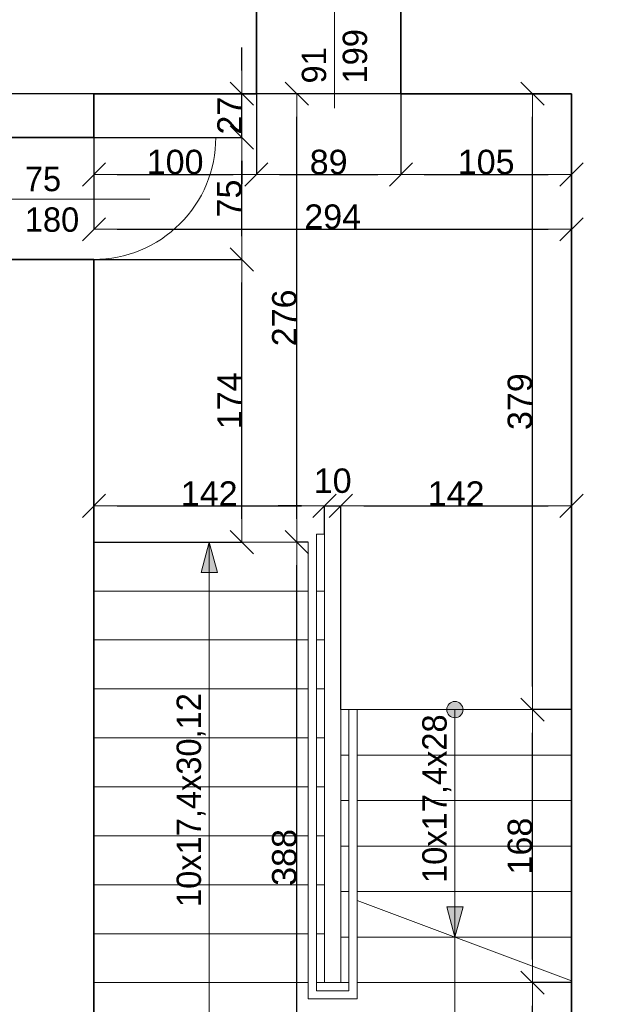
# Model space of a CAD drawing. Header units: metres. Extents: x 7506757 to 756746378, y 5735207 to 582114514.
# Tile 11 of 256: x 7540616 to 7544203, y 5795994 to 5802053. Entities that reach past the tile are written whole.
import ezdxf

# ---------------------------------------------------------------- set-up
doc = ezdxf.new("R2010")
doc.units = ezdxf.units.M
doc.header["$MEASUREMENT"] = 0
doc.header["$PDMODE"] = 2
doc.layers.get('0').update_dxf_attribs({"color": 250, "linetype": 'CONTINUOUS', "lineweight": 100, "plot": 0})
doc.layers.get('Defpoints').update_dxf_attribs({"linetype": 'CONTINUOUS'})
for name, color, linetype, lineweight in [('7 - linia widok1', 7, 'CONTINUOUS', 13), ('ELEKTRYKA141', 7, 'CONTINUOUS', 0), ('M_OCIANA1', 7, 'CONTINUOUS', 13), ('M_OCIANA141', 7, 'CONTINUOUS', 0), ('M_OCIANA6', 5, 'CONTINUOUS', 35), ('opis1', 7, 'CONTINUOUS', 13)]:
    doc.layers.add(name, color=color, linetype=linetype, lineweight=lineweight)
doc.layers.add('M_OCIANA', color=7, linetype='CONTINUOUS')
doc.layers.add('PWYMIAR', color=7, linetype='CONTINUOUS')
doc.styles.add('GENERATED_STYLE_1', font='arial.ttf')
doc.styles.add('GENERATED_STYLE_2', font='txt')
doc.styles.add('GENERATED_STYLE_5', font='txt')
doc.dimstyles.new('GENERATED_STYLE__1', dxfattribs={"dimtxt": 150, "dimasz": 142.5, "dimexe": 0.18, "dimexo": 0, "dimgap": 0.09, "dimtad": 1, "dimdec": 0, "dimlfac": 0.1, "dimzin": 0, "dimdsep": 46, "dimtxsty": 'GENERATED_STYLE_1', "dimblk": 'ARROWHEAD_6', "dimblk1": 'ARROWHEAD_6', "dimblk2": 'ARROWHEAD_6', "dimcen": 0.09, "dimclrd": 251, "dimclre": 251, "dimclrt": 7, "dimazin": 0, "dimtfac": 1, "dimtdec": 4, "dimtmove": 0, "dimatfit": 3, "dimfxl": 0, "dimtolj": 1, "dimtzin": 0, "dimarcsym": 0})
doc.dimstyles.new('GENERATED_STYLE__2', dxfattribs={"dimtxt": 150, "dimasz": 142.5, "dimexe": 0.18, "dimexo": 0, "dimgap": 0.09, "dimtad": 1, "dimtih": 1, "dimtoh": 1, "dimdec": 0, "dimlfac": 0.1, "dimzin": 0, "dimdsep": 46, "dimtxsty": 'GENERATED_STYLE_1', "dimblk": 'ARROWHEAD_6', "dimblk1": 'ARROWHEAD_6', "dimblk2": 'ARROWHEAD_6', "dimcen": 0.09, "dimclrd": 251, "dimclre": 251, "dimclrt": 7, "dimazin": 0, "dimtfac": 1, "dimtdec": 4, "dimtmove": 0, "dimatfit": 3, "dimfxl": 0, "dimtolj": 1, "dimtzin": 0, "dimarcsym": 0})
doc.dimstyles.new('GENERATED_STYLE__3', dxfattribs={"dimtxt": 150, "dimasz": 142.5, "dimexe": 0.18, "dimexo": 0, "dimgap": 0.09, "dimtad": 1, "dimdec": 0, "dimlfac": 0.1, "dimzin": 0, "dimdsep": 46, "dimtxsty": 'GENERATED_STYLE_1', "dimblk": 'ARROWHEAD_6', "dimblk1": 'ARROWHEAD_6', "dimblk2": 'ARROWHEAD_6', "dimcen": 0.09, "dimclrd": 251, "dimclre": 251, "dimclrt": 7, "dimazin": 0, "dimtfac": 1, "dimtdec": 4, "dimtmove": 2, "dimatfit": 3, "dimfxl": 0, "dimtolj": 1, "dimtzin": 0, "dimarcsym": 0})
doc.dimstyles.new('GENERATED_STYLE__4', dxfattribs={"dimtxt": 150, "dimasz": 142.5, "dimexe": 0.18, "dimexo": 0, "dimgap": 0.09, "dimtad": 1, "dimtih": 1, "dimtoh": 1, "dimdec": 0, "dimlfac": 0.1, "dimzin": 0, "dimdsep": 46, "dimtxsty": 'GENERATED_STYLE_1', "dimblk": 'ARROWHEAD_6', "dimblk1": 'ARROWHEAD_6', "dimblk2": 'ARROWHEAD_6', "dimcen": 0.09, "dimclrd": 251, "dimclre": 251, "dimclrt": 7, "dimazin": 0, "dimtfac": 1, "dimtdec": 4, "dimtmove": 2, "dimatfit": 3, "dimfxl": 0, "dimtolj": 1, "dimtzin": 0, "dimarcsym": 0})

# ---------------------------------------------------------------- blocks, each defined once
blk = doc.blocks.new('Linia_10', base_point=(602167.1, 246828.3))
at = {"layer": 'M_OCIANA1', "linetype": 'Continuous'}
blk.add_hatch(color=256, dxfattribs=at).paths.add_polyline_path([(602167.1, 245428.3), (602117.1, 245614.9), (602217.1, 245614.9)], flags=0)
for p, q in [((602167.1, 246828.3), (602167.1, 245614.9)), ((602167.1, 245428.3), (602117.1, 245614.9)), ((602117.1, 245614.9), (602217.1, 245614.9)), ((602167.1, 245428.3), (602217.1, 245614.9))]:
    blk.add_line(p, q, dxfattribs=at)
blk = doc.blocks.new('Polilinia_1', base_point=(602167.1, 246828.3))
at = {"layer": 'M_OCIANA1', "linetype": 'Continuous'}
blk.add_hatch(color=256, dxfattribs=at).paths.add_polyline_path([(602217.1, 246828.3), (602213.3, 246847.5), (602202.5, 246863.7), (602186.3, 246874.5), (602167.1, 246878.3), (602148, 246874.5), (602131.8, 246863.7), (602120.9, 246847.5), (602117.1, 246828.3), (602120.9, 246809.2), (602131.8, 246793), (602148, 246782.1), (602167.1, 246778.3), (602186.3, 246782.1), (602202.5, 246793), (602213.3, 246809.2)], flags=0)
at = {"layer": 'M_OCIANA1', "linetype": 'Continuous', "flags": 128}
blk.add_lwpolyline([(602167.1, 246778.3), (602167.1, 244563.4), (600654.7, 244563.4), (600654.7, 247858.9)], dxfattribs=at)
at = {"layer": 'M_OCIANA1', "linetype": 'Continuous'}
blk.add_circle((602167.1, 246828.3), 50, dxfattribs=at)
blk = doc.blocks.new('Polilinia_2', base_point=(602167.1, 246828.3))
at = {"layer": 'M_OCIANA1', "linetype": 'Continuous'}
blk.add_hatch(color=256, dxfattribs=at).paths.add_polyline_path([(600654.7, 247858.9), (600704.7, 247672.3), (600604.7, 247672.3)], flags=0)
for p, q in [((600654.7, 247858.9), (600604.7, 247672.3)), ((600654.7, 247858.9), (600704.7, 247672.3)), ((600704.7, 247672.3), (600604.7, 247672.3))]:
    blk.add_line(p, q, dxfattribs=at)
at = {"layer": 'M_OCIANA1', "linetype": 'Continuous', "flags": 128}
blk.add_lwpolyline([(602167.1, 246828.3), (602167.1, 244563.4), (600654.7, 244563.4), (600654.7, 247672.3)], dxfattribs=at)
blk = doc.blocks.new('ARROWHEAD_6')
at = {"color": 0, "linetype": 'Continuous', "lineweight": 0}
for p, q in [((-0.5, -0.5), (0.5, 0.5)), ((0, 0), (-1, 0))]:
    blk.add_line(p, q, dxfattribs=at)
blk = doc.blocks.new('*D3991')
at = {"layer": 'Defpoints', "color": 0, "linetype": 'Continuous', "transparency": 16777216}
for p in [(7537972.6, 5801597.5), (7544013.4, 5801597.5), (7538713.4, 5799857.5)]:
    blk.add_point(p, dxfattribs=at)
at = {"layer": 'PWYMIAR', "color": 251, "linetype": 'Continuous', "lineweight": -2, "transparency": 16777216}
for p, q in [((7544013.4, 5801597.5), (7537972.4, 5801597.5)), ((7537972.6, 5800000), (7537972.6, 5801455)), ((7538713.4, 5799857.5), (7537972.4, 5799857.5))]:
    blk.add_line(p, q, dxfattribs=at)
at = {"layer": 'PWYMIAR', "color": 251, "linetype": 'Continuous', "lineweight": -2, "transparency": 16777216, "xscale": 142.5, "yscale": 142.5, "zscale": 142.5}
for p, rotation in [((7537972.6, 5801597.5), 90), ((7537972.6, 5799857.5), 270)]:
    blk.add_blockref('ARROWHEAD_6', p, dxfattribs=dict(at, rotation=rotation))
at = {"layer": 'PWYMIAR', "color": 7, "linetype": 'Continuous', "lineweight": 13, "transparency": 16777216, "insert": (7537897.2, 5800727.5), "char_height": 150, "attachment_point": 5, "rotation": 90, "style": 'GENERATED_STYLE_1'}
blk.add_mtext('\\A1;174', dxfattribs=at)
blk = doc.blocks.new('*D4091')
at = {"layer": 'Defpoints', "color": 0, "linetype": 'Continuous', "transparency": 16777216}
for p in [(7541073.4, 5801597.5), (7542073.5, 5801597.5), (7542073.5, 5801099.7)]:
    blk.add_point(p, dxfattribs=at)
at = {"layer": 'PWYMIAR', "color": 251, "linetype": 'Continuous', "lineweight": -2, "transparency": 16777216}
for p, q in [((7541073.4, 5801597.5), (7541073.4, 5801099.6)), ((7542073.5, 5801597.5), (7542073.5, 5801099.6)), ((7541215.9, 5801099.7), (7541931, 5801099.7))]:
    blk.add_line(p, q, dxfattribs=at)
at = {"layer": 'PWYMIAR', "color": 251, "linetype": 'Continuous', "lineweight": -2, "transparency": 16777216, "xscale": 142.5, "yscale": 142.5, "zscale": 142.5, "rotation": 180}
blk.add_blockref('ARROWHEAD_6', (7541073.4, 5801099.7), dxfattribs=at)
at = {"layer": 'PWYMIAR', "color": 251, "linetype": 'Continuous', "lineweight": -2, "transparency": 16777216, "xscale": 142.5, "yscale": 142.5, "zscale": 142.5}
blk.add_blockref('ARROWHEAD_6', (7542073.5, 5801099.7), dxfattribs=at)
at = {"layer": 'PWYMIAR', "color": 7, "linetype": 'Continuous', "lineweight": 13, "transparency": 16777216, "insert": (7541573.4, 5801176.4), "char_height": 150, "attachment_point": 5, "style": 'GENERATED_STYLE_1'}
blk.add_mtext('\\A1;100', dxfattribs=at)
blk = doc.blocks.new('*D4092')
at = {"layer": 'Defpoints', "color": 0, "linetype": 'Continuous', "transparency": 16777216}
for p in [(7542073.5, 5801597.5), (7542963.5, 5801597.5), (7542963.5, 5801099.7)]:
    blk.add_point(p, dxfattribs=at)
at = {"layer": 'PWYMIAR', "color": 251, "linetype": 'Continuous', "lineweight": -2, "transparency": 16777216}
for p, q in [((7542073.5, 5801597.5), (7542073.5, 5801099.6)), ((7542963.5, 5801597.5), (7542963.5, 5801099.6)), ((7542216, 5801099.7), (7542821, 5801099.7))]:
    blk.add_line(p, q, dxfattribs=at)
at = {"layer": 'PWYMIAR', "color": 251, "linetype": 'Continuous', "lineweight": -2, "transparency": 16777216, "xscale": 142.5, "yscale": 142.5, "zscale": 142.5, "rotation": 180}
blk.add_blockref('ARROWHEAD_6', (7542073.5, 5801099.7), dxfattribs=at)
at = {"layer": 'PWYMIAR', "color": 251, "linetype": 'Continuous', "lineweight": -2, "transparency": 16777216, "xscale": 142.5, "yscale": 142.5, "zscale": 142.5}
blk.add_blockref('ARROWHEAD_6', (7542963.5, 5801099.7), dxfattribs=at)
at = {"layer": 'PWYMIAR', "color": 7, "linetype": 'Continuous', "lineweight": 13, "transparency": 16777216, "insert": (7542518.5, 5801176.4), "char_height": 150, "attachment_point": 5, "style": 'GENERATED_STYLE_1'}
blk.add_mtext('\\A1;89', dxfattribs=at)
blk = doc.blocks.new('*D4093')
at = {"layer": 'Defpoints', "color": 0, "linetype": 'Continuous', "transparency": 16777216}
for p in [(7542963.5, 5801597.5), (7544013.4, 5801597.5), (7544013.4, 5801099.7)]:
    blk.add_point(p, dxfattribs=at)
at = {"layer": 'PWYMIAR', "color": 251, "linetype": 'Continuous', "lineweight": -2, "transparency": 16777216}
for p, q in [((7542963.5, 5801597.5), (7542963.5, 5801099.6)), ((7544013.4, 5801597.5), (7544013.4, 5801099.6)), ((7543106, 5801099.7), (7543870.9, 5801099.7))]:
    blk.add_line(p, q, dxfattribs=at)
at = {"layer": 'PWYMIAR', "color": 251, "linetype": 'Continuous', "lineweight": -2, "transparency": 16777216, "xscale": 142.5, "yscale": 142.5, "zscale": 142.5, "rotation": 180}
blk.add_blockref('ARROWHEAD_6', (7542963.5, 5801099.7), dxfattribs=at)
at = {"layer": 'PWYMIAR', "color": 251, "linetype": 'Continuous', "lineweight": -2, "transparency": 16777216, "xscale": 142.5, "yscale": 142.5, "zscale": 142.5}
blk.add_blockref('ARROWHEAD_6', (7544013.4, 5801099.7), dxfattribs=at)
at = {"layer": 'PWYMIAR', "color": 7, "linetype": 'Continuous', "lineweight": 13, "transparency": 16777216, "insert": (7543488.4, 5801176.4), "char_height": 150, "attachment_point": 5, "style": 'GENERATED_STYLE_1'}
blk.add_mtext('\\A1;105', dxfattribs=at)
blk = doc.blocks.new('*D4095')
at = {"layer": 'Defpoints', "color": 0, "linetype": 'Continuous', "transparency": 16777216}
for p in [(7541073.4, 5800577.5), (7541983.7, 5800577.5), (7541073.4, 5798838.1)]:
    blk.add_point(p, dxfattribs=at)
at = {"layer": 'PWYMIAR', "color": 251, "linetype": 'Continuous', "lineweight": -2, "transparency": 16777216}
for p, q in [((7541073.4, 5800577.5), (7541983.9, 5800577.5)), ((7541983.7, 5798980.6), (7541983.7, 5800435)), ((7541073.4, 5798838.1), (7541983.9, 5798838.1))]:
    blk.add_line(p, q, dxfattribs=at)
at = {"layer": 'PWYMIAR', "color": 251, "linetype": 'Continuous', "lineweight": -2, "transparency": 16777216, "xscale": 142.5, "yscale": 142.5, "zscale": 142.5}
for p, rotation in [((7541983.7, 5800577.5), 90), ((7541983.7, 5798838.1), 270)]:
    blk.add_blockref('ARROWHEAD_6', p, dxfattribs=dict(at, rotation=rotation))
at = {"layer": 'PWYMIAR', "color": 7, "linetype": 'Continuous', "lineweight": 13, "transparency": 16777216, "insert": (7541908.3, 5799707.8), "char_height": 150, "attachment_point": 5, "rotation": 90, "style": 'GENERATED_STYLE_1'}
blk.add_mtext('\\A1;174', dxfattribs=at)
blk = doc.blocks.new('*D4096')
at = {"layer": 'Defpoints', "color": 0, "linetype": 'Continuous', "transparency": 16777216}
for p in [(7541073.4, 5801327.5), (7541983.7, 5801327.5), (7541073.4, 5800577.5)]:
    blk.add_point(p, dxfattribs=at)
at = {"layer": 'PWYMIAR', "color": 251, "linetype": 'Continuous', "lineweight": -2, "transparency": 16777216}
for p, q in [((7541073.4, 5801327.5), (7541983.9, 5801327.5)), ((7541983.7, 5800720), (7541983.7, 5801185)), ((7541073.4, 5800577.5), (7541983.9, 5800577.5))]:
    blk.add_line(p, q, dxfattribs=at)
at = {"layer": 'PWYMIAR', "color": 251, "linetype": 'Continuous', "lineweight": -2, "transparency": 16777216, "xscale": 142.5, "yscale": 142.5, "zscale": 142.5}
for p, rotation in [((7541983.7, 5801327.5), 90), ((7541983.7, 5800577.5), 270)]:
    blk.add_blockref('ARROWHEAD_6', p, dxfattribs=dict(at, rotation=rotation))
at = {"layer": 'PWYMIAR', "color": 7, "linetype": 'Continuous', "lineweight": 13, "transparency": 16777216, "insert": (7541907.4, 5800952.5), "char_height": 150, "attachment_point": 5, "rotation": 90, "style": 'GENERATED_STYLE_1'}
blk.add_mtext('\\A1;75', dxfattribs=at)
blk = doc.blocks.new('*D4097')
at = {"layer": 'Defpoints', "color": 0, "linetype": 'Continuous', "transparency": 16777216}
for p in [(7541073.4, 5801597.5), (7541983.7, 5801597.5), (7541073.4, 5801327.5)]:
    blk.add_point(p, dxfattribs=at)
at = {"layer": 'PWYMIAR', "color": 251, "linetype": 'Continuous', "lineweight": -2, "transparency": 16777216}
for p, q in [((7541983.7, 5801740), (7541983.7, 5801882.5)), ((7541073.4, 5801597.5), (7541983.9, 5801597.5)), ((7541983.7, 5801327.5), (7541983.7, 5801597.5)), ((7541073.4, 5801327.5), (7541983.9, 5801327.5)), ((7541983.7, 5801185), (7541983.7, 5801042.5))]:
    blk.add_line(p, q, dxfattribs=at)
at = {"layer": 'PWYMIAR', "color": 251, "linetype": 'Continuous', "lineweight": -2, "transparency": 16777216, "xscale": 142.5, "yscale": 142.5, "zscale": 142.5}
for p, rotation in [((7541983.7, 5801597.5), 270), ((7541983.7, 5801327.5), 90)]:
    blk.add_blockref('ARROWHEAD_6', p, dxfattribs=dict(at, rotation=rotation))
at = {"layer": 'PWYMIAR', "color": 7, "linetype": 'Continuous', "lineweight": 13, "transparency": 16777216, "insert": (7541908.3, 5801462.5), "char_height": 150, "attachment_point": 5, "rotation": 90, "style": 'GENERATED_STYLE_1'}
blk.add_mtext('\\A1;27', dxfattribs=at)
blk = doc.blocks.new('*D4098')
at = {"layer": 'Defpoints', "color": 0, "linetype": 'Continuous', "transparency": 16777216}
for p in [(7542322.8, 5798838.1), (7542393.4, 5798838.1), (7544013.4, 5794957.5)]:
    blk.add_point(p, dxfattribs=at)
at = {"layer": 'PWYMIAR', "color": 251, "linetype": 'Continuous', "lineweight": -2, "transparency": 16777216}
for p, q in [((7542393.4, 5798838.1), (7542322.6, 5798838.1)), ((7542322.8, 5795100), (7542322.8, 5798695.6)), ((7544013.4, 5794957.5), (7542322.6, 5794957.5))]:
    blk.add_line(p, q, dxfattribs=at)
at = {"layer": 'PWYMIAR', "color": 251, "linetype": 'Continuous', "lineweight": -2, "transparency": 16777216, "xscale": 142.5, "yscale": 142.5, "zscale": 142.5}
for p, rotation in [((7542322.8, 5798838.1), 90), ((7542322.8, 5794957.5), 270)]:
    blk.add_blockref('ARROWHEAD_6', p, dxfattribs=dict(at, rotation=rotation))
at = {"layer": 'PWYMIAR', "color": 7, "linetype": 'Continuous', "lineweight": 13, "transparency": 16777216, "insert": (7542246, 5796897.8), "char_height": 150, "attachment_point": 5, "rotation": 90, "style": 'GENERATED_STYLE_1'}
blk.add_mtext('\\A1;388', dxfattribs=at)
blk = doc.blocks.new('*D4099')
at = {"layer": 'Defpoints', "color": 0, "linetype": 'Continuous', "transparency": 16777216}
for p in [(7542322.8, 5801597.5), (7542963.5, 5801597.5), (7542393.4, 5798838.1)]:
    blk.add_point(p, dxfattribs=at)
at = {"layer": 'PWYMIAR', "color": 251, "linetype": 'Continuous', "lineweight": -2, "transparency": 16777216}
for p, q in [((7542963.5, 5801597.5), (7542322.6, 5801597.5)), ((7542322.8, 5798980.6), (7542322.8, 5801455)), ((7542393.4, 5798838.1), (7542322.6, 5798838.1))]:
    blk.add_line(p, q, dxfattribs=at)
at = {"layer": 'PWYMIAR', "color": 251, "linetype": 'Continuous', "lineweight": -2, "transparency": 16777216, "xscale": 142.5, "yscale": 142.5, "zscale": 142.5}
for p, rotation in [((7542322.8, 5801597.5), 90), ((7542322.8, 5798838.1), 270)]:
    blk.add_blockref('ARROWHEAD_6', p, dxfattribs=dict(at, rotation=rotation))
at = {"layer": 'PWYMIAR', "color": 7, "linetype": 'Continuous', "lineweight": 13, "transparency": 16777216, "insert": (7542246.1, 5800217.8), "char_height": 150, "attachment_point": 5, "rotation": 90, "style": 'GENERATED_STYLE_1'}
blk.add_mtext('\\A1;276', dxfattribs=at)
blk = doc.blocks.new('*D4100')
at = {"layer": 'Defpoints', "color": 0, "linetype": 'Continuous', "transparency": 16777216}
for p in [(7541073.4, 5801597.5), (7544013.4, 5801597.5), (7544013.4, 5800763.3)]:
    blk.add_point(p, dxfattribs=at)
at = {"layer": 'PWYMIAR', "color": 251, "linetype": 'Continuous', "lineweight": -2, "transparency": 16777216}
for p, q in [((7541073.4, 5801597.5), (7541073.4, 5800763.1)), ((7544013.4, 5801597.5), (7544013.4, 5800763.1)), ((7541215.9, 5800763.3), (7543870.9, 5800763.3))]:
    blk.add_line(p, q, dxfattribs=at)
at = {"layer": 'PWYMIAR', "color": 251, "linetype": 'Continuous', "lineweight": -2, "transparency": 16777216, "xscale": 142.5, "yscale": 142.5, "zscale": 142.5, "rotation": 180}
blk.add_blockref('ARROWHEAD_6', (7541073.4, 5800763.3), dxfattribs=at)
at = {"layer": 'PWYMIAR', "color": 251, "linetype": 'Continuous', "lineweight": -2, "transparency": 16777216, "xscale": 142.5, "yscale": 142.5, "zscale": 142.5}
blk.add_blockref('ARROWHEAD_6', (7544013.4, 5800763.3), dxfattribs=at)
at = {"layer": 'PWYMIAR', "color": 7, "linetype": 'Continuous', "lineweight": 13, "transparency": 16777216, "insert": (7542543.4, 5800840), "char_height": 150, "attachment_point": 5, "style": 'GENERATED_STYLE_1'}
blk.add_mtext('\\A1;294', dxfattribs=at)
blk = doc.blocks.new('*D4102')
at = {"layer": 'Defpoints', "color": 0, "linetype": 'Continuous', "transparency": 16777216}
for p in [(7543773.3, 5796127.7), (7544013.4, 5796127.7), (7544013.4, 5794957.5)]:
    blk.add_point(p, dxfattribs=at)
at = {"layer": 'PWYMIAR', "color": 251, "linetype": 'Continuous', "lineweight": -2, "transparency": 16777216}
for p, q in [((7544013.4, 5796127.7), (7543773.2, 5796127.7)), ((7543773.3, 5795100), (7543773.3, 5795985.2)), ((7544013.4, 5794957.5), (7543773.2, 5794957.5))]:
    blk.add_line(p, q, dxfattribs=at)
at = {"layer": 'PWYMIAR', "color": 251, "linetype": 'Continuous', "lineweight": -2, "transparency": 16777216, "xscale": 142.5, "yscale": 142.5, "zscale": 142.5}
for p, rotation in [((7543773.3, 5796127.7), 90), ((7543773.3, 5794957.5), 270)]:
    blk.add_blockref('ARROWHEAD_6', p, dxfattribs=dict(at, rotation=rotation))
at = {"layer": 'PWYMIAR', "color": 7, "linetype": 'Continuous', "lineweight": 13, "transparency": 16777216, "insert": (7543698, 5795542.6), "char_height": 150, "attachment_point": 5, "rotation": 90, "style": 'GENERATED_STYLE_1'}
blk.add_mtext('\\A1;117', dxfattribs=at)
blk = doc.blocks.new('*D4103')
at = {"layer": 'Defpoints', "color": 0, "linetype": 'Continuous', "transparency": 16777216}
for p in [(7543773.3, 5797807.5), (7544013.4, 5797807.5), (7544013.4, 5796127.7)]:
    blk.add_point(p, dxfattribs=at)
at = {"layer": 'PWYMIAR', "color": 251, "linetype": 'Continuous', "lineweight": -2, "transparency": 16777216}
for p, q in [((7544013.4, 5797807.5), (7543773.2, 5797807.5)), ((7543773.3, 5796270.2), (7543773.3, 5797665)), ((7544013.4, 5796127.7), (7543773.2, 5796127.7))]:
    blk.add_line(p, q, dxfattribs=at)
at = {"layer": 'PWYMIAR', "color": 251, "linetype": 'Continuous', "lineweight": -2, "transparency": 16777216, "xscale": 142.5, "yscale": 142.5, "zscale": 142.5}
for p, rotation in [((7543773.3, 5797807.5), 90), ((7543773.3, 5796127.7), 270)]:
    blk.add_blockref('ARROWHEAD_6', p, dxfattribs=dict(at, rotation=rotation))
at = {"layer": 'PWYMIAR', "color": 7, "linetype": 'Continuous', "lineweight": 13, "transparency": 16777216, "insert": (7543696.7, 5796967.6), "char_height": 150, "attachment_point": 5, "rotation": 90, "style": 'GENERATED_STYLE_1'}
blk.add_mtext('\\A1;168', dxfattribs=at)
blk = doc.blocks.new('*D4104')
at = {"layer": 'Defpoints', "color": 0, "linetype": 'Continuous', "transparency": 16777216}
for p in [(7543773.3, 5801597.5), (7544013.4, 5801597.5), (7544013.4, 5797807.5)]:
    blk.add_point(p, dxfattribs=at)
at = {"layer": 'PWYMIAR', "color": 251, "linetype": 'Continuous', "lineweight": -2, "transparency": 16777216}
for p, q in [((7544013.4, 5801597.5), (7543773.2, 5801597.5)), ((7543773.3, 5797950), (7543773.3, 5801455)), ((7544013.4, 5797807.5), (7543773.2, 5797807.5))]:
    blk.add_line(p, q, dxfattribs=at)
at = {"layer": 'PWYMIAR', "color": 251, "linetype": 'Continuous', "lineweight": -2, "transparency": 16777216, "xscale": 142.5, "yscale": 142.5, "zscale": 142.5}
for p, rotation in [((7543773.3, 5801597.5), 90), ((7543773.3, 5797807.5), 270)]:
    blk.add_blockref('ARROWHEAD_6', p, dxfattribs=dict(at, rotation=rotation))
at = {"layer": 'PWYMIAR', "color": 7, "linetype": 'Continuous', "lineweight": 13, "transparency": 16777216, "insert": (7543696.6, 5799702.5), "char_height": 150, "attachment_point": 5, "rotation": 90, "style": 'GENERATED_STYLE_1'}
blk.add_mtext('\\A1;379', dxfattribs=at)
blk = doc.blocks.new('*D4105')
at = {"layer": 'Defpoints', "color": 0, "linetype": 'Continuous', "transparency": 16777216}
for p in [(7542493.4, 5799061.8), (7542493.4, 5798888), (7541073.4, 5798838.1)]:
    blk.add_point(p, dxfattribs=at)
at = {"layer": 'PWYMIAR', "color": 251, "linetype": 'Continuous', "lineweight": -2, "transparency": 16777216}
for p, q in [((7541073.4, 5798838.1), (7541073.4, 5799061.9)), ((7541215.9, 5799061.8), (7542350.9, 5799061.8)), ((7542493.4, 5798888), (7542493.4, 5799061.9))]:
    blk.add_line(p, q, dxfattribs=at)
at = {"layer": 'PWYMIAR', "color": 251, "linetype": 'Continuous', "lineweight": -2, "transparency": 16777216, "xscale": 142.5, "yscale": 142.5, "zscale": 142.5, "rotation": 180}
blk.add_blockref('ARROWHEAD_6', (7541073.4, 5799061.8), dxfattribs=at)
at = {"layer": 'PWYMIAR', "color": 251, "linetype": 'Continuous', "lineweight": -2, "transparency": 16777216, "xscale": 142.5, "yscale": 142.5, "zscale": 142.5}
blk.add_blockref('ARROWHEAD_6', (7542493.4, 5799061.8), dxfattribs=at)
at = {"layer": 'PWYMIAR', "color": 7, "linetype": 'Continuous', "lineweight": 13, "transparency": 16777216, "insert": (7541783.4, 5799137.1), "char_height": 150, "attachment_point": 5, "style": 'GENERATED_STYLE_1'}
blk.add_mtext('\\A1;142', dxfattribs=at)
blk = doc.blocks.new('*D4106')
at = {"layer": 'Defpoints', "color": 0, "linetype": 'Continuous', "transparency": 16777216}
for p in [(7542593.4, 5799061.8), (7542493.4, 5798888), (7542593.4, 5797807.5)]:
    blk.add_point(p, dxfattribs=at)
at = {"layer": 'PWYMIAR', "color": 251, "linetype": 'Continuous', "lineweight": -2, "transparency": 16777216}
for p, q in [((7542350.9, 5799061.8), (7542208.4, 5799061.8)), ((7542493.4, 5798888), (7542493.4, 5799061.9)), ((7542493.4, 5799061.8), (7542593.4, 5799061.8)), ((7542593.4, 5797807.5), (7542593.4, 5799061.9)), ((7542735.9, 5799061.8), (7542878.4, 5799061.8))]:
    blk.add_line(p, q, dxfattribs=at)
at = {"layer": 'PWYMIAR', "color": 251, "linetype": 'Continuous', "lineweight": -2, "transparency": 16777216, "xscale": 142.5, "yscale": 142.5, "zscale": 142.5}
blk.add_blockref('ARROWHEAD_6', (7542493.4, 5799061.8), dxfattribs=at)
at = {"layer": 'PWYMIAR', "color": 251, "linetype": 'Continuous', "lineweight": -2, "transparency": 16777216, "xscale": 142.5, "yscale": 142.5, "zscale": 142.5, "rotation": 180}
blk.add_blockref('ARROWHEAD_6', (7542593.4, 5799061.8), dxfattribs=at)
at = {"layer": 'PWYMIAR', "color": 7, "linetype": 'Continuous', "lineweight": 13, "transparency": 16777216, "insert": (7542543.4, 5799215.1), "char_height": 150, "attachment_point": 5, "style": 'GENERATED_STYLE_1'}
blk.add_mtext('\\A1;10', dxfattribs=at)
blk = doc.blocks.new('*D4107')
at = {"layer": 'Defpoints', "color": 0, "linetype": 'Continuous', "transparency": 16777216}
for p in [(7544013.4, 5799061.8), (7544013.4, 5798138.1), (7542593.4, 5797807.5)]:
    blk.add_point(p, dxfattribs=at)
at = {"layer": 'PWYMIAR', "color": 251, "linetype": 'Continuous', "lineweight": -2, "transparency": 16777216}
for p, q in [((7542593.4, 5797807.5), (7542593.4, 5799061.9)), ((7542735.9, 5799061.8), (7543870.9, 5799061.8)), ((7544013.4, 5798138.1), (7544013.4, 5799061.9))]:
    blk.add_line(p, q, dxfattribs=at)
at = {"layer": 'PWYMIAR', "color": 251, "linetype": 'Continuous', "lineweight": -2, "transparency": 16777216, "xscale": 142.5, "yscale": 142.5, "zscale": 142.5, "rotation": 180}
blk.add_blockref('ARROWHEAD_6', (7542593.4, 5799061.8), dxfattribs=at)
at = {"layer": 'PWYMIAR', "color": 251, "linetype": 'Continuous', "lineweight": -2, "transparency": 16777216, "xscale": 142.5, "yscale": 142.5, "zscale": 142.5}
blk.add_blockref('ARROWHEAD_6', (7544013.4, 5799061.8), dxfattribs=at)
at = {"layer": 'PWYMIAR', "color": 7, "linetype": 'Continuous', "lineweight": 13, "transparency": 16777216, "insert": (7543303.4, 5799137.1), "char_height": 150, "attachment_point": 5, "style": 'GENERATED_STYLE_1'}
blk.add_mtext('\\A1;142', dxfattribs=at)
blk = doc.blocks.new('*D4153')
at = {"layer": 'Defpoints', "color": 0, "linetype": 'Continuous', "transparency": 16777216}
for p in [(7544393.4, 5803114), (7544013.4, 5795164.4), (7544393.4, 5789192.4)]:
    blk.add_point(p, dxfattribs=at)
at = {"layer": 'PWYMIAR', "color": 251, "linetype": 'Continuous', "lineweight": -2, "transparency": 16777216}
for p, q in [((7544393.4, 5803114), (7544393.4, 5789192.2)), ((7544013.4, 5795164.4), (7544013.4, 5789192.2)), ((7544155.9, 5789192.4), (7544250.9, 5789192.4))]:
    blk.add_line(p, q, dxfattribs=at)
at = {"layer": 'PWYMIAR', "color": 251, "linetype": 'Continuous', "lineweight": -2, "transparency": 16777216, "xscale": 142.5, "yscale": 142.5, "zscale": 142.5, "rotation": 180}
blk.add_blockref('ARROWHEAD_6', (7544013.4, 5789192.4), dxfattribs=at)
at = {"layer": 'PWYMIAR', "color": 251, "linetype": 'Continuous', "lineweight": -2, "transparency": 16777216, "xscale": 142.5, "yscale": 142.5, "zscale": 142.5}
blk.add_blockref('ARROWHEAD_6', (7544393.4, 5789192.4), dxfattribs=at)
at = {"layer": 'PWYMIAR', "color": 7, "linetype": 'Continuous', "lineweight": 13, "transparency": 16777216, "insert": (7544203.4, 5789269.1), "char_height": 150, "attachment_point": 5, "style": 'GENERATED_STYLE_1'}
blk.add_mtext('\\A1;38', dxfattribs=at)

msp = doc.modelspace()

# ---------------------------------------------------------------- linework, layer by layer
at = {"layer": '7 - linia widok1', "linetype": 'Continuous'}
for p, q in [((7542554, 5801508.6), (7542554, 5802170.1)), ((7540513.4, 5800949), (7541417.1, 5800948.9))]:
    msp.add_line(p, q, dxfattribs=at)
at = {"layer": 'ELEKTRYKA141'}
for p, q in [((7541073.4, 5798838.1), (7542393.4, 5798838.1)), ((7541073.4, 5798537.1), (7542393.4, 5798537.1)), ((7541073.4, 5798235.9), (7542393.4, 5798235.9)), ((7541073.4, 5797934.7), (7542393.4, 5797934.7)), ((7541073.4, 5797633.5), (7542393.4, 5797633.5)), ((7541073.4, 5797332.3), (7542393.4, 5797332.3)), ((7541073.4, 5797031.1), (7542393.4, 5797031.1)), ((7541073.4, 5796729.9), (7542393.4, 5796729.9)), ((7541073.4, 5796428.7), (7542393.4, 5796428.7)), ((7541073.4, 5796127.5), (7542393.4, 5796127.5)), ((7542693.4, 5796127.7), (7544013.4, 5796127.7))]:
    msp.add_line(p, q, dxfattribs=at)
at = {"layer": 'M_OCIANA1', "linetype": 'Continuous'}
msp.add_line((7542693.4, 5796633.2), (7544013.4, 5796138.6), dxfattribs=at)
at = {"layer": 'M_OCIANA141', "linetype": 'Continuous'}
for p, q in [((7541073.4, 5801327.5), (7541823.4, 5801327.5)), ((7542443.4, 5798888), (7542443.4, 5796077.7)), ((7542443.4, 5798888), (7542493.4, 5798888)), ((7542493.4, 5798888), (7542493.4, 5796127.5)), ((7542393.4, 5798838.1), (7542393.4, 5796027.7)), ((7542443.4, 5798537.1), (7542493.4, 5798537.1)), ((7542443.4, 5798235.9), (7542493.4, 5798235.9)), ((7542443.4, 5797934.7), (7542493.4, 5797934.7)), ((7542593.4, 5797807.5), (7542593.4, 5796127.7)), ((7542593.4, 5797807.5), (7542643.4, 5797807.5)), ((7542593.4, 5797807.5), (7544013.4, 5797807.5)), ((7542643.4, 5797807.5), (7542643.4, 5796077.7)), ((7542693.4, 5797807.5), (7542693.4, 5796027.7)), ((7542443.4, 5797633.5), (7542493.4, 5797633.5)), ((7542593.4, 5797527.5), (7542643.4, 5797527.5)), ((7542693.4, 5797527.5), (7544013.4, 5797527.5)), ((7542443.4, 5797332.1), (7542493.4, 5797332.1)), ((7542593.4, 5797247.5), (7542643.4, 5797247.5)), ((7542693.4, 5797247.5), (7544013.4, 5797247.5)), ((7542443.4, 5797031.1), (7542493.4, 5797031.1)), ((7542593.4, 5796967.5), (7542643.4, 5796967.5)), ((7542693.4, 5796967.5), (7544013.4, 5796967.5)), ((7542443.4, 5796729.9), (7542493.4, 5796729.9)), ((7542593.4, 5796687.5), (7542643.4, 5796687.5)), ((7542693.4, 5796687.5), (7544013.4, 5796687.5)), ((7542443.4, 5796428.7), (7542493.4, 5796428.7)), ((7542593.4, 5796407.5), (7542643.4, 5796407.5)), ((7542693.4, 5796407.5), (7544013.4, 5796407.5)), ((7542443.4, 5796127.5), (7542643.4, 5796127.5)), ((7542643.4, 5796077.7), (7542443.4, 5796077.7)), ((7542693.4, 5796027.7), (7542393.4, 5796027.7))]:
    msp.add_line(p, q, dxfattribs=at)
msp.add_arc((7541073.4, 5801327.5), 750, 269.91717, 0, dxfattribs=at)
at = {"layer": 'M_OCIANA6', "linetype": 'Continuous'}
for p, q in [((7542073.5, 5802246.9), (7542073.5, 5801597.5)), ((7542963.5, 5802246.9), (7542963.5, 5801597.5)), ((7541073.4, 5801327.5), (7541073.4, 5801597.5)), ((7541073.4, 5801597.5), (7542073.5, 5801597.5)), ((7542963.5, 5801597.5), (7544013.4, 5801597.5)), ((7544013.4, 5801597.5), (7544013.4, 5794957.5)), ((7540503.4, 5801327.5), (7541073.4, 5801327.5)), ((7540503.4, 5800577.5), (7541073.4, 5800577.5)), ((7541073.4, 5800577.5), (7541073.4, 5794957.5))]:
    msp.add_line(p, q, dxfattribs=at)

# ---------------------------------------------------------------- block references
at = {"layer": 'M_OCIANA', "linetype": 'Continuous'}
for name in ['Polilinia_2', 'Polilinia_1', 'Linia_10']:
    msp.add_blockref(name, (7543295.8, 5797807.5), dxfattribs=at)

# ---------------------------------------------------------------- texts
at = {"layer": 'opis1', "linetype": 'Continuous', "char_height": 150, "attachment_point": 1, "style": 'GENERATED_STYLE_2'}
for s, insert, width, rotation, line_spacing_factor in [('{91\\P199}', (7542353.2, 5801660.2), 513.924, 90, 1.007581), ('{75\\P180}', (7540648.2, 5801147.5), 859.483, 359.99638, 0.998811)]:
    msp.add_mtext(s, dxfattribs=dict(at, insert=insert, width=width, rotation=rotation, line_spacing_factor=line_spacing_factor))
at = {"layer": 'opis1', "linetype": 'Continuous', "char_height": 150, "attachment_point": 1, "rotation": 90, "style": 'GENERATED_STYLE_5'}
for s, insert in [('{10x17,4x30,12}', (7541582.6, 5796592.8)), ('{10x17,4x28}', (7543095, 5796740.7))]:
    msp.add_mtext(s, dxfattribs=dict(at, insert=insert))

# ---------------------------------------------------------------- dimensions: what is measured, and where the dimension line sits
at = {"layer": 'PWYMIAR', "color": 251, "linetype": 'Continuous', "lineweight": 13}
for base, p1, p2, dimstyle, picture, middle in [((7544393.4, 5789192.4), (7544013.4, 5795164.4), (7544393.4, 5803114), 'GENERATED_STYLE__2', '*D4153', (7544203.4, 5789269.1)), ((7542073.5, 5801099.7), (7541073.4, 5801597.5), (7542073.5, 5801597.5), 'GENERATED_STYLE__2', '*D4091', (7541573.4, 5801176.4)), ((7544013.4, 5800763.3), (7541073.4, 5801597.5), (7544013.4, 5801597.5), 'GENERATED_STYLE__2', '*D4100', (7542543.4, 5800840)), ((7542963.5, 5801099.7), (7542073.5, 5801597.5), (7542963.5, 5801597.5), 'GENERATED_STYLE__2', '*D4092', (7542518.5, 5801176.4)), ((7544013.4, 5801099.7), (7542963.5, 5801597.5), (7544013.4, 5801597.5), 'GENERATED_STYLE__2', '*D4093', (7543488.4, 5801176.4)), ((7542593.4, 5799061.8), (7542493.4, 5798888), (7542593.4, 5797807.5), 'GENERATED_STYLE__4', '*D4106', (7542543.4, 5799215.1)), ((7542493.4, 5799061.8), (7541073.4, 5798838.1), (7542493.4, 5798888), 'GENERATED_STYLE__2', '*D4105', (7541783.4, 5799137.1)), ((7544013.4, 5799061.8), (7542593.4, 5797807.5), (7544013.4, 5798138.1), 'GENERATED_STYLE__2', '*D4107', (7543303.4, 5799137.1))]:
    dim = msp.add_linear_dim(base=base, p1=p1, p2=p2, dimstyle=dimstyle, dxfattribs=at)
    dim.commit()
    dim.dimension.update_dxf_attribs({"geometry": picture, "text_midpoint": middle})
for base, p1, p2, dimstyle, picture, middle in [((7541983.7, 5801597.5), (7541073.4, 5801327.5), (7541073.4, 5801597.5), 'GENERATED_STYLE__3', '*D4097', (7541908.3, 5801462.5)), ((7537972.6, 5801597.5), (7538713.4, 5799857.5), (7544013.4, 5801597.5), 'GENERATED_STYLE__1', '*D3991', (7537897.2, 5800727.5)), ((7542322.8, 5801597.5), (7542393.4, 5798838.1), (7542963.5, 5801597.5), 'GENERATED_STYLE__1', '*D4099', (7542246.1, 5800217.8)), ((7543773.3, 5801597.5), (7544013.4, 5797807.5), (7544013.4, 5801597.5), 'GENERATED_STYLE__1', '*D4104', (7543696.6, 5799702.5)), ((7541983.7, 5801327.5), (7541073.4, 5800577.5), (7541073.4, 5801327.5), 'GENERATED_STYLE__1', '*D4096', (7541907.4, 5800952.5)), ((7541983.7, 5800577.5), (7541073.4, 5798838.1), (7541073.4, 5800577.5), 'GENERATED_STYLE__1', '*D4095', (7541908.3, 5799707.8)), ((7542322.8, 5798838.1), (7544013.4, 5794957.5), (7542393.4, 5798838.1), 'GENERATED_STYLE__1', '*D4098', (7542246, 5796897.8)), ((7543773.3, 5797807.5), (7544013.4, 5796127.7), (7544013.4, 5797807.5), 'GENERATED_STYLE__1', '*D4103', (7543696.7, 5796967.6)), ((7543773.3, 5796127.7), (7544013.4, 5794957.5), (7544013.4, 5796127.7), 'GENERATED_STYLE__1', '*D4102', (7543698, 5795542.6))]:
    dim = msp.add_linear_dim(base=base, p1=p1, p2=p2, angle=90, dimstyle=dimstyle, dxfattribs=at)
    dim.commit()
    dim.dimension.update_dxf_attribs({"geometry": picture, "text_midpoint": middle})

doc.saveas('drawing.dxf')
